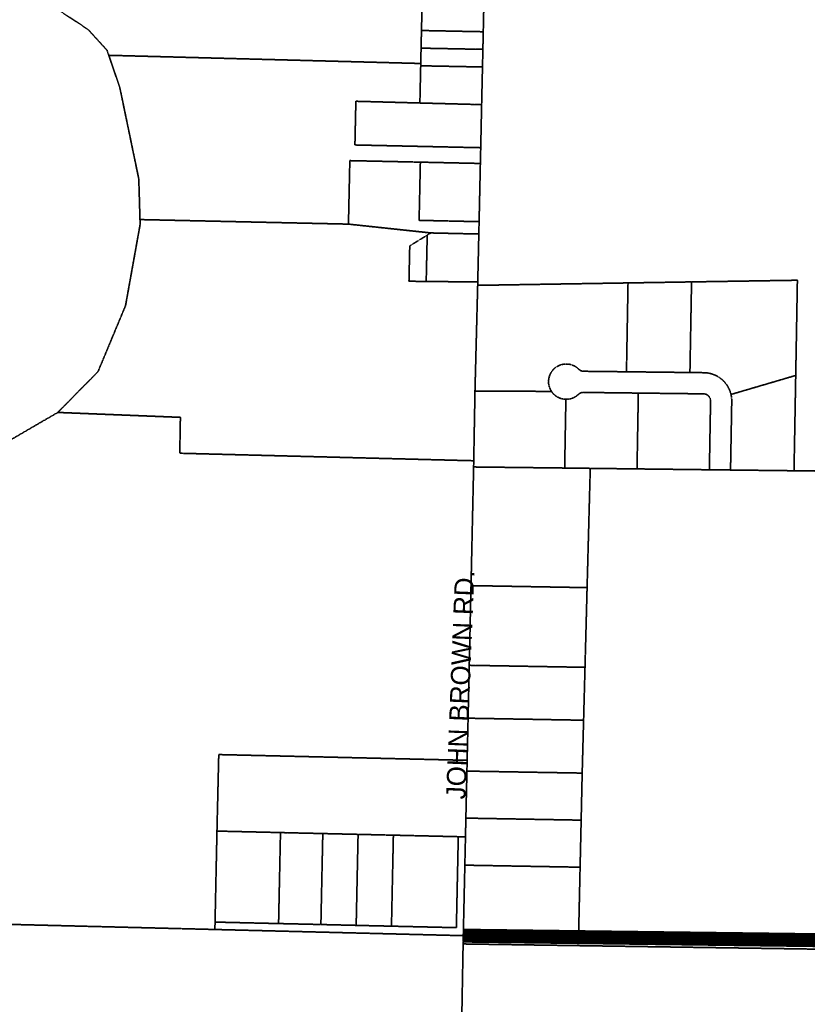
# Model space of a CAD drawing. Header units: feet. Extents: x 0 to 1411532, y 4 to 648360.
# Tile 8 of 69: x 1383647 to 1385879, y 443822 to 446613. Entities that reach past the tile are written whole.
import ezdxf
from ezdxf.enums import TextEntityAlignment as Align

# ---------------------------------------------------------------- set-up
doc = ezdxf.new("R2010")
doc.units = ezdxf.units.FT
doc.header["$MEASUREMENT"] = 0
doc.linetypes.add('DASHED2', pattern=[0.375, 0.25, -0.125])
doc.layers.add('MOT-PHASE 2', color=5, linetype='Continuous')
doc.layers.add('vanwert_121013_d_joined', color=247, linetype='DASHED2')
doc.styles.add('Slanted-Normal', font='font31.shx', dxfattribs={"height": 0.14})

msp = doc.modelspace()

# ---------------------------------------------------------------- linework, layer by layer
at = {"layer": 'MOT-PHASE 2', "color": 2, "const_width": 40}
msp.add_lwpolyline([(1384904, 444016.5), (1387276.3, 443986.3)], dxfattribs=at)
at = {"layer": 'vanwert_121013_d_joined'}
for points in [[(1383656.1, 446707.4), (1383840.8, 446585.6), (1383894.7, 446526.5), (1383899.5, 446512.4), (1383930.6, 446421.5), (1383984.5, 446161.9), (1383987.9, 446046.7), (1383988.3, 446032.9), (1383946.9, 445802.5), (1383869, 445615.7), (1383755, 445499.9), (1383755, 445499.9), (1383516.6, 445361.3)], [(1385930.2, 446665.4), (1385907.3, 445363.8), (1385907.3, 445363.8), (1385906.8, 445333.8), (1385841.2, 445334.6), (1385841.7, 445364.6), (1385846, 445604.8), (1385850.7, 445874.7), (1385550.8, 445870), (1385370.8, 445867.1), (1384972.5, 445860.7), (1384964.7, 445860.6), (1384944.8, 445860.3), (1384945, 445869.8), (1384948, 446005.8), (1384948.8, 446040.8), (1384952.4, 446205.8), (1384953.4, 446250.5), (1384956, 446372.6), (1384958.4, 446479.3), (1384959.5, 446529.3), (1384960.6, 446579.3), (1384962.7, 446679.2)], [(1383516.6, 445361.3), (1383755, 445499.9), (1384102.4, 445486), (1384100.6, 445384.2), (1384911.8, 445363.5), (1384933.6, 445363), (1384933.3, 445345.3), (1384925.9, 445008.9), (1384920.9, 444783), (1384917.6, 444633), (1384914.9, 444513.6), (1384893.4, 444514.1), (1384211.1, 444529.9), (1384206, 444313), (1384200.6, 444055), (1384200.2, 444034), (1383582.1, 444049.4)], [(1386221.5, 443998.6), (1385230.6, 444012.1), (1385231.1, 444033.2), (1385231.2, 444038.2), (1385235, 444210.6), (1385238, 444344), (1385240.9, 444477.4), (1385244.9, 444627.3), (1385248.9, 444777.3), (1385254.8, 445003.2), (1385263, 445311.4), (1385263.2, 445321.4), (1385263.7, 445341.4), (1385396.3, 445339.8), (1385601.3, 445337.4), (1385661.2, 445336.7), (1385841.2, 445334.6), (1385906.8, 445333.8)], [(1387538.4, 443954.3), (1384903.5, 443993), (1384903.7, 443998.8), (1384904, 444016.5), (1385230.6, 444012.1), (1386221.5, 443998.6), (1386222.1, 444023.6), (1386222.7, 444048.6), (1386447.6, 444045.3), (1386591.6, 444043.2), (1386711.6, 444041.4), (1386811.6, 444040), (1386911.6, 444038.5), (1387011.6, 444037), (1387111.6, 444035.6)], [(1387493.4, 441332.1), (1386833.8, 441343.2), (1386834.3, 441368.2), (1386857.9, 442672), (1386692.9, 442674.8), (1386462, 442678.7), (1386206.6, 442683), (1384880.4, 442705.3), (1384903.5, 443993), (1387538.4, 443954.3)]]:
    msp.add_lwpolyline(points, dxfattribs=at)
for points in [[(1384785.5, 446582.7), (1384784.4, 446533.9), (1384784.4, 446532.7), (1384783.4, 446489.2), (1383899.5, 446512.4), (1383894.7, 446526.5), (1383840.8, 446585.6), (1383656.1, 446707.4), (1383934.2, 446699.3), (1384192.9, 446694.2), (1384282.9, 446692.5), (1384372.9, 446690.7), (1384462.8, 446689), (1384552.8, 446687.2), (1384642.8, 446685.5), (1384732.8, 446683.7), (1384787.8, 446682.6), (1384785.5, 446582.7)], [(1384960.6, 446579.3), (1384940.5, 446579.6), (1384785.5, 446582.7), (1384787.8, 446682.6), (1384822.8, 446682), (1384942.7, 446679.6), (1384962.7, 446679.2), (1384960.6, 446579.3)], [(1384785.5, 446582.7), (1384940.5, 446579.6), (1384960.6, 446579.3), (1384959.5, 446529.3), (1384939.4, 446529.7), (1384784.4, 446532.7), (1384784.4, 446533.9), (1384785.5, 446582.7)], [(1384958.4, 446479.3), (1384938.3, 446479.7), (1384783.3, 446482.7), (1384783.4, 446489.2), (1384784.4, 446532.7), (1384939.4, 446529.7), (1384959.5, 446529.3), (1384958.4, 446479.3)], [(1384782.4, 446209.5), (1384595.9, 446213.5), (1384582.5, 446213.8), (1384578.6, 446033.8), (1383987.9, 446046.7), (1383984.5, 446161.9), (1383930.6, 446421.5), (1383899.5, 446512.4), (1384783.4, 446489.2), (1384783.3, 446482.7), (1384781, 446377.2), (1384599.6, 446382.1), (1384596.9, 446258.2), (1384933.3, 446250.9), (1384953.4, 446250.5), (1384952.4, 446205.8), (1384932.3, 446206.2), (1384782.4, 446209.5)], [(1384781, 446377.2), (1384783.3, 446482.7), (1384938.3, 446479.7), (1384958.4, 446479.3), (1384956, 446372.6), (1384936, 446373.1), (1384781, 446377.2)], [(1384933.3, 446250.9), (1384596.9, 446258.2), (1384599.6, 446382.1), (1384781, 446377.2), (1384936, 446373.1), (1384956, 446372.6), (1384953.4, 446250.5), (1384933.3, 446250.9)], [(1384782.4, 446209.5), (1384778.8, 446044.5), (1384928.7, 446041.2), (1384948.8, 446040.8), (1384948, 446005.8), (1384927.9, 446006.2), (1384812, 446008.8), (1384578.6, 446033.8), (1384582.5, 446213.8), (1384595.9, 446213.5), (1384782.4, 446209.5)], [(1384948.8, 446040.8), (1384928.7, 446041.2), (1384778.8, 446044.5), (1384782.4, 446209.5), (1384932.3, 446206.2), (1384952.4, 446205.8), (1384948.8, 446040.8)], [(1384798.9, 445871.3), (1384924.9, 445870), (1384945, 445869.8), (1384944.8, 445860.3), (1384937.1, 445560.3), (1384933.6, 445363), (1384911.8, 445363.5), (1384100.6, 445384.2), (1384102.4, 445486), (1383755, 445499.9), (1383869, 445615.7), (1383946.9, 445802.5), (1383988.3, 446032.9), (1383987.9, 446046.7), (1384578.6, 446033.8), (1384812, 446008.8), (1384801.8, 446002.5), (1384752.3, 445972.2), (1384750.1, 445871.8), (1384798.9, 445871.3)], [(1384798.9, 445871.3), (1384750.1, 445871.8), (1384752.3, 445972.2), (1384801.8, 446002.5), (1384798.9, 445871.3)], [(1384798.9, 445871.3), (1384801.8, 446002.5), (1384812, 446008.8), (1384927.9, 446006.2), (1384948, 446005.8), (1384945, 445869.8), (1384924.9, 445870), (1384798.9, 445871.3)], [(1384967.1, 445560.2), (1384937.1, 445560.3), (1384944.8, 445860.3), (1384964.7, 445860.6), (1384972.5, 445860.7), (1385370.8, 445867.1), (1385366.4, 445615.2), (1385244.9, 445616.6), (1385244.3, 445616.7), (1385243.6, 445616.7), (1385242.9, 445616.8), (1385242.2, 445616.9), (1385241.6, 445617), (1385240.9, 445617.1), (1385240.3, 445617.3), (1385239.6, 445617.4), (1385239, 445617.6), (1385238.3, 445617.9), (1385237.7, 445618.1), (1385237.1, 445618.4), (1385236.5, 445618.6), (1385235.9, 445618.9), (1385235.3, 445619.3), (1385234.7, 445619.6), (1385234.1, 445620), (1385233.6, 445620.4), (1385233, 445620.8), (1385232.5, 445621.2), (1385232, 445621.6), (1385231.5, 445622.1), (1385231, 445622.5), (1385229.8, 445623.7), (1385228.5, 445624.9), (1385227.1, 445626), (1385225.8, 445627.1), (1385224.4, 445628.1), (1385223, 445629.1), (1385221.5, 445630), (1385220, 445630.9), (1385218.5, 445631.7), (1385216.9, 445632.5), (1385215.3, 445633.2), (1385213.7, 445633.8), (1385212.1, 445634.4), (1385210.5, 445635), (1385208.8, 445635.5), (1385207.1, 445635.9), (1385205.4, 445636.3), (1385203.7, 445636.6), (1385202, 445636.8), (1385200.3, 445637), (1385198.6, 445637.1), (1385196.8, 445637.2), (1385195.1, 445637.2), (1385193.4, 445637.2), (1385191.7, 445637.1), (1385189.9, 445636.9), (1385188.2, 445636.7), (1385186.5, 445636.4), (1385184.8, 445636.1), (1385183.1, 445635.7), (1385181.5, 445635.2), (1385179.8, 445634.7), (1385178.2, 445634.1), (1385176.6, 445633.5), (1385175, 445632.8), (1385173.4, 445632), (1385171.9, 445631.3), (1385170.4, 445630.4), (1385168.9, 445629.5), (1385167.4, 445628.6), (1385166, 445627.6), (1385164.6, 445626.5), (1385163.3, 445625.4), (1385162, 445624.3), (1385160.7, 445623.1), (1385159.5, 445621.9), (1385158.3, 445620.6), (1385157.2, 445619.3), (1385156.1, 445617.9), (1385155.1, 445616.5), (1385154.1, 445615.1), (1385153.2, 445613.7), (1385152.3, 445612.2), (1385151.4, 445610.7), (1385150.6, 445609.1), (1385149.9, 445607.6), (1385149.2, 445606), (1385148.6, 445604.4), (1385148, 445602.7), (1385147.5, 445601.1), (1385147.1, 445599.4), (1385146.7, 445597.7), (1385146.4, 445596), (1385146.1, 445594.3), (1385145.9, 445592.6), (1385145.7, 445590.9), (1385145.6, 445589.1), (1385145.6, 445587.4), (1385145.6, 445585.7), (1385145.7, 445583.9), (1385145.8, 445582.2), (1385146, 445580.5), (1385146.3, 445578.8), (1385146.6, 445577.1), (1385147, 445575.4), (1385147.4, 445573.7), (1385147.9, 445572.1), (1385148.5, 445570.4), (1385149.1, 445568.8), (1385149.8, 445567.2), (1385150.5, 445565.6), (1385151.3, 445564.1), (1385152.1, 445562.6), (1385153, 445561.1), (1385153.9, 445559.6), (1384967.1, 445560.2)], [(1385546.2, 445613.1), (1385366.4, 445615.2), (1385370.8, 445867.1), (1385550.8, 445870), (1385546.2, 445613.1)], [(1385662.5, 445550.9), (1385661.9, 445553.6), (1385661.1, 445556.3), (1385660.2, 445559), (1385659.2, 445561.6), (1385658.2, 445564.2), (1385657, 445566.7), (1385655.8, 445569.2), (1385654.5, 445571.7), (1385653.1, 445574.1), (1385651.6, 445576.5), (1385650, 445578.8), (1385648.3, 445581.1), (1385646.6, 445583.2), (1385646.1, 445583.8), (1385644.8, 445585.4), (1385643.5, 445586.8), (1385642.9, 445587.5), (1385641, 445589.5), (1385638.9, 445591.4), (1385636.9, 445593.2), (1385635.9, 445594.1), (1385634.7, 445595), (1385633.2, 445596.2), (1385632.5, 445596.7), (1385630.2, 445598.4), (1385627.9, 445599.9), (1385625.5, 445601.4), (1385623.1, 445602.8), (1385620.6, 445604.1), (1385618.1, 445605.3), (1385615.5, 445606.4), (1385612.9, 445607.4), (1385610.3, 445608.4), (1385607.7, 445609.2), (1385605, 445610), (1385602.2, 445610.7), (1385600.7, 445611), (1385599.5, 445611.2), (1385596.8, 445611.7), (1385594, 445612.1), (1385591.2, 445612.3), (1385588.4, 445612.5), (1385585.6, 445612.6), (1385546.2, 445613.1), (1385550.8, 445870), (1385850.7, 445874.7), (1385846, 445604.8), (1385662.5, 445550.9)], [(1385153.9, 445559.6), (1385153, 445561.1), (1385152.1, 445562.6), (1385151.3, 445564.1), (1385150.5, 445565.6), (1385149.8, 445567.2), (1385149.1, 445568.8), (1385148.5, 445570.4), (1385147.9, 445572.1), (1385147.4, 445573.7), (1385147, 445575.4), (1385146.6, 445577.1), (1385146.3, 445578.8), (1385146, 445580.5), (1385145.8, 445582.2), (1385145.7, 445583.9), (1385145.6, 445585.7), (1385145.6, 445587.4), (1385145.6, 445589.1), (1385145.7, 445590.9), (1385145.9, 445592.6), (1385146.1, 445594.3), (1385146.4, 445596), (1385146.7, 445597.7), (1385147.1, 445599.4), (1385147.5, 445601.1), (1385148, 445602.7), (1385148.6, 445604.4), (1385149.2, 445606), (1385149.9, 445607.6), (1385150.6, 445609.1), (1385151.4, 445610.7), (1385152.3, 445612.2), (1385153.2, 445613.7), (1385154.1, 445615.1), (1385155.1, 445616.5), (1385156.1, 445617.9), (1385157.2, 445619.3), (1385158.3, 445620.6), (1385159.5, 445621.9), (1385160.7, 445623.1), (1385162, 445624.3), (1385163.3, 445625.4), (1385164.6, 445626.5), (1385166, 445627.6), (1385167.4, 445628.6), (1385168.9, 445629.5), (1385170.4, 445630.4), (1385171.9, 445631.3), (1385173.4, 445632), (1385175, 445632.8), (1385176.6, 445633.5), (1385178.2, 445634.1), (1385179.8, 445634.7), (1385181.5, 445635.2), (1385183.1, 445635.7), (1385184.8, 445636.1), (1385186.5, 445636.4), (1385188.2, 445636.7), (1385189.9, 445636.9), (1385191.7, 445637.1), (1385193.4, 445637.2), (1385195.1, 445637.2), (1385196.8, 445637.2), (1385198.6, 445637.1), (1385200.3, 445637), (1385202, 445636.8), (1385203.7, 445636.6), (1385205.4, 445636.3), (1385207.1, 445635.9), (1385208.8, 445635.5), (1385210.5, 445635), (1385212.1, 445634.4), (1385213.7, 445633.8), (1385215.3, 445633.2), (1385216.9, 445632.5), (1385218.5, 445631.7), (1385220, 445630.9), (1385221.5, 445630), (1385223, 445629.1), (1385224.4, 445628.1), (1385225.8, 445627.1), (1385227.1, 445626), (1385228.5, 445624.9), (1385229.8, 445623.7), (1385231, 445622.5), (1385231.5, 445622.1), (1385232, 445621.6), (1385232.5, 445621.2), (1385233, 445620.8), (1385233.6, 445620.4), (1385234.1, 445620), (1385234.7, 445619.6), (1385235.3, 445619.3), (1385235.9, 445618.9), (1385236.5, 445618.6), (1385237.1, 445618.4), (1385237.7, 445618.1), (1385238.3, 445617.9), (1385239, 445617.6), (1385239.6, 445617.4), (1385240.3, 445617.3), (1385240.9, 445617.1), (1385241.6, 445617), (1385242.2, 445616.9), (1385242.9, 445616.8), (1385243.6, 445616.7), (1385244.3, 445616.7), (1385244.9, 445616.6), (1385366.4, 445615.2), (1385546.2, 445613.1), (1385585.6, 445612.6), (1385588.4, 445612.5), (1385591.2, 445612.3), (1385594, 445612.1), (1385596.8, 445611.7), (1385599.5, 445611.2), (1385600.7, 445611), (1385602.2, 445610.7), (1385605, 445610), (1385607.7, 445609.2), (1385610.3, 445608.4), (1385612.9, 445607.4), (1385615.5, 445606.4), (1385618.1, 445605.3), (1385620.6, 445604.1), (1385623.1, 445602.8), (1385625.5, 445601.4), (1385627.9, 445599.9), (1385630.2, 445598.4), (1385632.5, 445596.7), (1385633.2, 445596.2), (1385634.7, 445595), (1385635.9, 445594.1), (1385636.9, 445593.2), (1385638.9, 445591.4), (1385641, 445589.5), (1385642.9, 445587.5), (1385643.5, 445586.8), (1385644.8, 445585.4), (1385646.1, 445583.8), (1385646.6, 445583.2), (1385648.3, 445581.1), (1385650, 445578.8), (1385651.6, 445576.5), (1385653.1, 445574.1), (1385654.5, 445571.7), (1385655.8, 445569.2), (1385657, 445566.7), (1385658.2, 445564.2), (1385659.2, 445561.6), (1385660.2, 445559), (1385661.1, 445556.3), (1385661.9, 445553.6), (1385662.5, 445550.9), (1385663.1, 445548.5), (1385663.5, 445546.1), (1385663.9, 445543.6), (1385664.2, 445541.1), (1385664.4, 445538.7), (1385664.6, 445536.2), (1385664.7, 445533.7), (1385664.7, 445531.2), (1385661.8, 445366.7), (1385661.2, 445336.7), (1385601.3, 445337.4), (1385601.8, 445367.4), (1385604.7, 445532.3), (1385604.7, 445532.9), (1385604.7, 445533.6), (1385604.6, 445534.3), (1385604.5, 445535), (1385604.4, 445535.7), (1385604.3, 445536.4), (1385604.2, 445537), (1385604, 445537.7), (1385603.8, 445538.3), (1385603.6, 445539), (1385603.4, 445539.6), (1385603.2, 445540.3), (1385602.9, 445540.9), (1385602.6, 445541.5), (1385602.3, 445542.1), (1385601.9, 445542.7), (1385601.6, 445543.3), (1385601.2, 445543.9), (1385600.8, 445544.5), (1385600.4, 445545), (1385599.9, 445545.5), (1385599.5, 445546), (1385599, 445546.5), (1385598.5, 445547), (1385598, 445547.5), (1385597.5, 445547.9), (1385597, 445548.4), (1385596.4, 445548.8), (1385595.9, 445549.2), (1385595.3, 445549.6), (1385594.7, 445549.9), (1385594.1, 445550.2), (1385593.5, 445550.6), (1385592.9, 445550.8), (1385592.3, 445551.1), (1385591.6, 445551.4), (1385591, 445551.6), (1385590.3, 445551.8), (1385589.7, 445552), (1385589, 445552.1), (1385588.3, 445552.3), (1385587.6, 445552.4), (1385587, 445552.5), (1385586.3, 445552.5), (1385585.6, 445552.6), (1385584.9, 445552.6), (1385400, 445554.8), (1385244.2, 445556.7), (1385243.5, 445556.7), (1385242.9, 445556.6), (1385242.2, 445556.6), (1385241.5, 445556.5), (1385240.9, 445556.4), (1385240.2, 445556.3), (1385239.5, 445556.2), (1385238.9, 445556), (1385238.2, 445555.8), (1385237.6, 445555.6), (1385237, 445555.4), (1385236.3, 445555.1), (1385235.7, 445554.9), (1385235.1, 445554.6), (1385234.5, 445554.3), (1385233.9, 445553.9), (1385233.3, 445553.6), (1385232.8, 445553.2), (1385232.2, 445552.8), (1385231.7, 445552.4), (1385231.2, 445552), (1385230.6, 445551.6), (1385230.2, 445551.1), (1385228.9, 445550), (1385227.6, 445548.8), (1385226.3, 445547.8), (1385224.9, 445546.8), (1385223.6, 445545.8), (1385222.1, 445544.9), (1385220.7, 445544), (1385219.2, 445543.2), (1385217.7, 445542.4), (1385216.1, 445541.7), (1385214.6, 445541), (1385213, 445540.4), (1385211.4, 445539.8), (1385209.8, 445539.3), (1385208.2, 445538.8), (1385206.5, 445538.4), (1385204.8, 445538.1), (1385203.2, 445537.8), (1385201.5, 445537.6), (1385199.8, 445537.4), (1385198.1, 445537.3), (1385196.4, 445537.2), (1385194.7, 445537.2), (1385193, 445537.3), (1385191.3, 445537.4), (1385189.5, 445537.6), (1385187.8, 445537.8), (1385186.1, 445538.1), (1385184.4, 445538.5), (1385182.8, 445538.9), (1385181.1, 445539.4), (1385179.4, 445539.9), (1385178.3, 445540.3), (1385177.8, 445540.5), (1385177.2, 445540.7), (1385176.2, 445541.1), (1385174.6, 445541.8), (1385173.1, 445542.6), (1385171.6, 445543.3), (1385171.6, 445543.4), (1385171.4, 445543.5), (1385170.1, 445544.2), (1385168.6, 445545.2), (1385167.1, 445546.1), (1385165.7, 445547.1), (1385164.4, 445548.2), (1385163, 445549.3), (1385161.7, 445550.4), (1385160.5, 445551.6), (1385159.3, 445552.8), (1385158.1, 445554.1), (1385157, 445555.4), (1385155.9, 445556.8), (1385154.9, 445558.2), (1385153.9, 445559.6)], [(1385661.8, 445366.7), (1385664.7, 445531.2), (1385664.7, 445533.7), (1385664.6, 445536.2), (1385664.4, 445538.7), (1385664.2, 445541.1), (1385663.9, 445543.6), (1385663.5, 445546.1), (1385663.1, 445548.5), (1385662.5, 445550.9), (1385846, 445604.8), (1385841.7, 445364.6), (1385841.2, 445334.6), (1385661.2, 445336.7), (1385661.8, 445366.7)], [(1385191.8, 445372.3), (1385191.3, 445342.3), (1384933.3, 445345.3), (1384933.6, 445363), (1384937.1, 445560.3), (1384967.1, 445560.2), (1385153.9, 445559.6), (1385154.9, 445558.2), (1385155.9, 445556.8), (1385157, 445555.4), (1385158.1, 445554.1), (1385159.3, 445552.8), (1385160.5, 445551.6), (1385161.7, 445550.4), (1385163, 445549.3), (1385164.4, 445548.2), (1385165.7, 445547.1), (1385167.1, 445546.1), (1385168.6, 445545.2), (1385170.1, 445544.2), (1385171.4, 445543.5), (1385171.6, 445543.4), (1385171.6, 445543.3), (1385173.1, 445542.6), (1385174.6, 445541.8), (1385176.2, 445541.1), (1385177.2, 445540.7), (1385177.8, 445540.5), (1385178.3, 445540.3), (1385179.4, 445539.9), (1385181.1, 445539.4), (1385182.8, 445538.9), (1385184.4, 445538.5), (1385186.1, 445538.1), (1385187.8, 445537.8), (1385189.5, 445537.6), (1385191.3, 445537.4), (1385193, 445537.3), (1385194.7, 445537.2), (1385191.8, 445372.3)], [(1385194.7, 445537.2), (1385196.4, 445537.2), (1385198.1, 445537.3), (1385199.8, 445537.4), (1385201.5, 445537.6), (1385203.2, 445537.8), (1385204.8, 445538.1), (1385206.5, 445538.4), (1385208.2, 445538.8), (1385209.8, 445539.3), (1385211.4, 445539.8), (1385213, 445540.4), (1385214.6, 445541), (1385216.1, 445541.7), (1385217.7, 445542.4), (1385219.2, 445543.2), (1385220.7, 445544), (1385222.1, 445544.9), (1385223.6, 445545.8), (1385224.9, 445546.8), (1385226.3, 445547.8), (1385227.6, 445548.8), (1385228.9, 445550), (1385230.2, 445551.1), (1385230.6, 445551.6), (1385231.2, 445552), (1385231.7, 445552.4), (1385232.2, 445552.8), (1385232.8, 445553.2), (1385233.3, 445553.6), (1385233.9, 445553.9), (1385234.5, 445554.3), (1385235.1, 445554.6), (1385235.7, 445554.9), (1385236.3, 445555.1), (1385237, 445555.4), (1385237.6, 445555.6), (1385238.2, 445555.8), (1385238.9, 445556), (1385239.5, 445556.2), (1385240.2, 445556.3), (1385240.9, 445556.4), (1385241.5, 445556.5), (1385242.2, 445556.6), (1385242.9, 445556.6), (1385243.5, 445556.7), (1385244.2, 445556.7), (1385400, 445554.8), (1385396.8, 445369.8), (1385396.3, 445339.8), (1385263.7, 445341.4), (1385191.3, 445342.3), (1385191.8, 445372.3), (1385194.7, 445537.2)], [(1385601.8, 445367.4), (1385601.3, 445337.4), (1385396.3, 445339.8), (1385396.8, 445369.8), (1385400, 445554.8), (1385584.9, 445552.6), (1385585.6, 445552.6), (1385586.3, 445552.5), (1385587, 445552.5), (1385587.6, 445552.4), (1385588.3, 445552.3), (1385589, 445552.1), (1385589.7, 445552), (1385590.3, 445551.8), (1385591, 445551.6), (1385591.6, 445551.4), (1385592.3, 445551.1), (1385592.9, 445550.8), (1385593.5, 445550.6), (1385594.1, 445550.2), (1385594.7, 445549.9), (1385595.3, 445549.6), (1385595.9, 445549.2), (1385596.4, 445548.8), (1385597, 445548.4), (1385597.5, 445547.9), (1385598, 445547.5), (1385598.5, 445547), (1385599, 445546.5), (1385599.5, 445546), (1385599.9, 445545.5), (1385600.4, 445545), (1385600.8, 445544.5), (1385601.2, 445543.9), (1385601.6, 445543.3), (1385601.9, 445542.7), (1385602.3, 445542.1), (1385602.6, 445541.5), (1385602.9, 445540.9), (1385603.2, 445540.3), (1385603.4, 445539.6), (1385603.6, 445539), (1385603.8, 445538.3), (1385604, 445537.7), (1385604.2, 445537), (1385604.3, 445536.4), (1385604.4, 445535.7), (1385604.5, 445535), (1385604.6, 445534.3), (1385604.7, 445533.6), (1385604.7, 445532.9), (1385604.7, 445532.3), (1385601.8, 445367.4)], [(1385191.3, 445342.3), (1385263.7, 445341.4), (1385263.2, 445321.4), (1385263, 445311.4), (1385254.8, 445003.2), (1384943.2, 445008.6), (1384925.9, 445008.9), (1384933.3, 445345.3), (1385191.3, 445342.3)], [(1384920.9, 444783), (1384925.9, 445008.9), (1384943.2, 445008.6), (1385254.8, 445003.2), (1385248.9, 444777.3), (1384937.9, 444782.7), (1384920.9, 444783)], [(1385248.9, 444777.3), (1385244.9, 444627.3), (1384935.3, 444632.7), (1384917.6, 444633), (1384920.9, 444783), (1384937.9, 444782.7), (1385248.9, 444777.3)], [(1384914.3, 444483.1), (1384914.9, 444513.6), (1384917.6, 444633), (1384935.3, 444632.7), (1385244.9, 444627.3), (1385240.9, 444477.4), (1384932.9, 444482.7), (1384914.3, 444483.1)], [(1384914.9, 444513.6), (1384914.3, 444483.1), (1384911.3, 444349.7), (1384910.2, 444296.6), (1384889.8, 444297.1), (1384705.9, 444301.4), (1384605.9, 444303.7), (1384505.9, 444306), (1384406, 444308.3), (1384386, 444308.8), (1384206, 444313), (1384211.1, 444529.9), (1384893.4, 444514.1), (1384914.9, 444513.6)], [(1384914.3, 444483.1), (1384932.9, 444482.7), (1385240.9, 444477.4), (1385238, 444344), (1384930.8, 444349.4), (1384911.3, 444349.7), (1384914.3, 444483.1)], [(1384908.4, 444216.3), (1384910.2, 444296.6), (1384911.3, 444349.7), (1384930.8, 444349.4), (1385238, 444344), (1385235, 444210.6), (1384928.2, 444216), (1384908.4, 444216.3)], [(1384889.8, 444297.1), (1384910.2, 444296.6), (1384908.4, 444216.3), (1384904, 444016.5), (1384200.2, 444034), (1384200.6, 444055), (1384380.6, 444050.8), (1384400.6, 444050.4), (1384500.5, 444048.1), (1384600.5, 444045.7), (1384700.5, 444043.4), (1384884.4, 444039.2), (1384887.1, 444168.1), (1384889.8, 444297.1)], [(1384380.6, 444050.8), (1384200.6, 444055), (1384206, 444313), (1384386, 444308.8), (1384380.6, 444050.8)], [(1384500.5, 444048.1), (1384400.6, 444050.4), (1384380.6, 444050.8), (1384386, 444308.8), (1384406, 444308.3), (1384505.9, 444306), (1384500.5, 444048.1)], [(1384600.5, 444045.7), (1384500.5, 444048.1), (1384505.9, 444306), (1384605.9, 444303.7), (1384600.5, 444045.7)], [(1384700.5, 444043.4), (1384600.5, 444045.7), (1384605.9, 444303.7), (1384705.9, 444301.4), (1384703.2, 444172.4), (1384700.5, 444043.4)], [(1384889.8, 444297.1), (1384887.1, 444168.1), (1384884.4, 444039.2), (1384700.5, 444043.4), (1384703.2, 444172.4), (1384705.9, 444301.4), (1384889.8, 444297.1)], [(1384928.2, 444216), (1385235, 444210.6), (1385231.2, 444038.2), (1385231.1, 444033.2), (1385230.6, 444012.1), (1384904, 444016.5), (1384908.4, 444216.3), (1384928.2, 444216)], [(1383558.5, 442724.8), (1383581.8, 444029.4), (1383582.1, 444049.4), (1384200.2, 444034), (1384904, 444016.5), (1384903.7, 443998.8), (1384903.5, 443993), (1384880.4, 442705.3), (1383558.5, 442724.8)]]:
    msp.add_lwpolyline(points, close=True, dxfattribs=at)

# ---------------------------------------------------------------- texts
at = {"layer": 'MOT-PHASE 2', "color": 2, "style": 'Slanted-Normal'}
msp.add_text('JOHN BROWN RD.', height=55, rotation=87.7356, dxfattribs=at).set_placement((1384895.4, 444727.8), align=Align.MIDDLE_CENTER)

doc.saveas('drawing.dxf')
